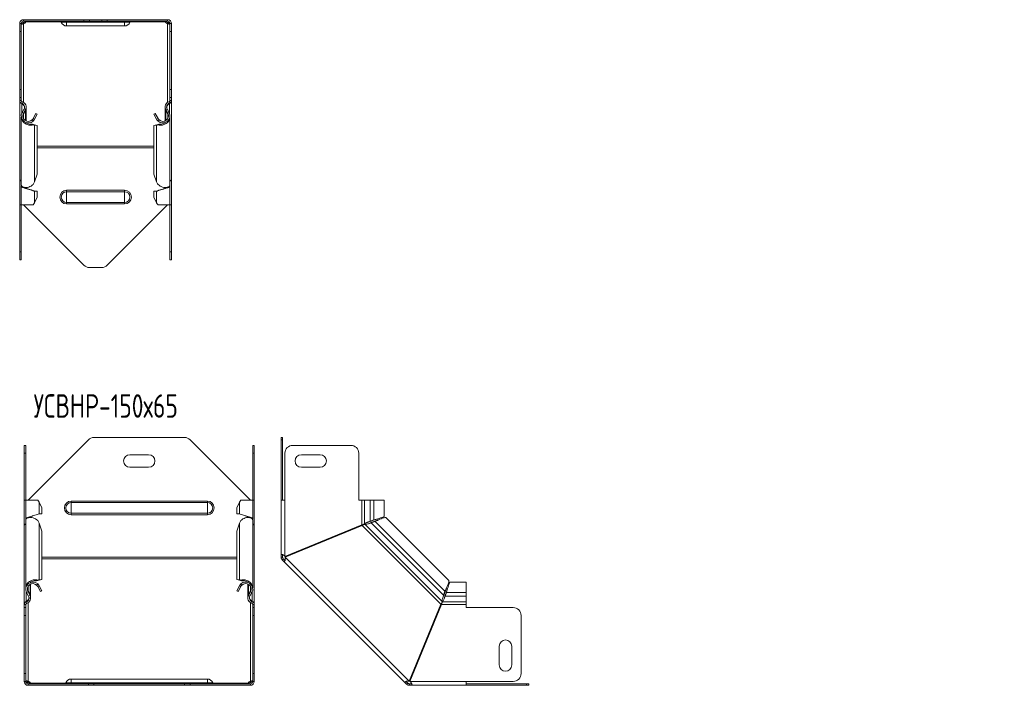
# Model space of a CAD drawing. Header units: millimetres. Extents: x -101 to 694, y -3607 to 292.
# Tile 7 of 9: x -90 to 539, y -694 to -268. Entities that reach past the tile are written whole.
import ezdxf

# ---------------------------------------------------------------- set-up
doc = ezdxf.new("R2010")
doc.units = ezdxf.units.MM
doc.styles.add('SLDTEXTSTYLE0', font='TXT', dxfattribs={"width": 0.7, "bigfont": 'bigfont'})

msp = doc.modelspace()

# ---------------------------------------------------------------- linework, layer by layer
at = {"color": 7, "linetype": 'Continuous', "lineweight": 15}
for p, q in [((-87.79, -268.33), (-87.79, -269.33)), ((-49.25, -268.33), (-87.79, -268.33)), ((-49.25, -269.33), (-87.79, -269.33)), ((-87.79, -270.87), (-87.79, -270.16)), ((-86.29, -269.77), (-86.29, -269.33)), ((-49.25, -268.33), (-45.71, -268.33)), ((-45.71, -269.33), (-49.25, -269.33)), ((-37.86, -268.33), (-45.71, -268.33)), ((-37.86, -269.33), (-45.71, -269.33)), ((-37.86, -268.33), (-34.32, -268.33)), ((-34.32, -269.33), (-37.86, -269.33)), ((4.21, -268.33), (-34.32, -268.33)), ((4.21, -269.33), (-34.32, -269.33)), ((2.72, -269.77), (2.72, -269.33)), ((4.21, -268.33), (4.21, -269.33)), ((4.21, -270.87), (4.21, -270.16)), ((-90.29, -275.83), (-90.29, -270.83)), ((-90.29, -270.83), (-89.29, -270.83)), ((-90.29, -312.98), (-90.29, -275.83)), ((-89.29, -270.83), (-89.29, -275.83)), ((-89.29, -312.98), (-89.29, -275.83)), ((-60.29, -272.33), (-23.29, -272.33)), ((5.71, -270.83), (6.71, -270.83)), ((5.71, -275.83), (5.71, -270.83)), ((5.71, -312.98), (5.71, -275.83)), ((6.71, -270.83), (6.71, -275.83)), ((6.71, -312.98), (6.71, -275.83)), ((-90.29, -317.98), (-90.29, -312.98)), ((-89.29, -312.98), (-89.29, -317.98)), ((5.71, -317.98), (5.71, -312.98)), ((6.71, -312.98), (6.71, -317.98)), ((-89.29, -317.98), (-90.29, -317.98)), ((-90.29, -319.98), (-90.29, -317.98)), ((-90.29, -319.98), (-90.29, -320.17)), ((-90.29, -370.49), (-90.29, -320.17)), ((-89.29, -319.98), (-89.29, -317.98)), ((6.71, -317.98), (5.71, -317.98)), ((5.71, -319.98), (5.71, -317.98)), ((6.71, -319.98), (6.71, -317.98)), ((6.71, -319.98), (6.71, -320.17)), ((6.71, -370.49), (6.71, -320.17)), ((-88.98, -321.88), (-88.92, -321.73)), ((-87.47, -325.29), (-88.75, -327.67)), ((-86.59, -325.76), (-87.87, -328.14)), ((-87.87, -328.79), (-86.59, -326.32)), ((-86.84, -326.23), (-86.59, -326.32)), ((-86.17, -333.03), (-86.17, -324.72)), ((2.6, -324.72), (2.6, -333.03)), ((3.02, -325.76), (4.3, -328.14)), ((3.02, -326.32), (3.27, -326.23)), ((4.3, -328.79), (3.02, -326.32)), ((3.9, -325.29), (5.18, -327.67)), ((5.36, -321.76), (5.41, -321.88)), ((-89.29, -330.55), (-89.29, -374.01)), ((-87.87, -328.79), (-88.04, -328.73)), ((-82.36, -332.37), (-81.68, -333.1)), ((-79.92, -328.21), (-81.67, -331.47)), ((-81.67, -331.47), (-80.79, -331.94)), ((-79.04, -328.68), (-80.79, -331.94)), ((-79.92, -328.21), (-79.04, -328.68)), ((-4.53, -328.68), (-3.65, -328.21)), ((-2.78, -331.94), (-4.53, -328.68)), ((-1.9, -331.47), (-3.65, -328.21)), ((-1.9, -331.47), (-2.78, -331.94)), ((-1.21, -332.37), (-1.89, -333.1)), ((4.3, -328.79), (4.47, -328.73)), ((5.71, -374.01), (5.71, -330.55)), ((-86.17, -334.15), (-86.17, -334.1)), ((-82.36, -335.09), (-81.68, -335.61)), ((-81.74, -335.35), (-82.36, -335.09)), ((-81.56, -335.42), (-81.75, -335.35)), ((-81.67, -335.38), (-80.79, -335.71)), ((-79.92, -335.69), (-81.67, -335.38)), ((-79.04, -336.02), (-80.79, -335.71)), ((-79.92, -335.69), (-79.04, -336.02)), ((-79.04, -366.95), (-79.04, -336.02)), ((-4.53, -336.02), (-3.65, -335.69)), ((-2.78, -335.71), (-4.53, -336.02)), ((-4.53, -366.95), (-4.53, -336.02)), ((-1.9, -335.38), (-3.65, -335.69)), ((-1.9, -335.38), (-2.78, -335.71)), ((-1.82, -335.35), (-2.02, -335.42)), ((-1.21, -335.09), (-1.89, -335.61)), ((-1.21, -335.09), (-1.83, -335.35)), ((2.6, -334.1), (2.6, -334.15)), ((-90.29, -370.49), (-90.29, -370.95)), ((-90.29, -370.95), (-89.99, -370.95)), ((-90.29, -386.7), (-90.29, -370.95)), ((-80.79, -371.87), (-79.04, -366.95)), ((-4.53, -366.95), (-2.78, -371.87)), ((6.42, -370.95), (6.71, -370.95)), ((6.71, -370.49), (6.71, -370.95)), ((6.71, -386.7), (6.71, -370.95)), ((-89.29, -374.64), (-89.29, -386.7)), ((-86.17, -376.11), (-86.17, -375.56)), ((2.6, -375.56), (2.6, -376.11)), ((5.71, -386.7), (5.71, -374.64)), ((-79.04, -378), (-80.79, -378)), ((-80.79, -385.4), (-79.04, -381.7)), ((-79.04, -381.7), (-79.04, -378)), ((-4.53, -381.7), (-4.53, -378)), ((-4.53, -378), (-2.78, -378)), ((-4.53, -381.7), (-2.78, -385.4)), ((-90.29, -386.7), (-89.29, -386.7)), ((-90.29, -416.7), (-90.29, -386.7)), ((-89.29, -386.7), (-81.68, -386.7)), ((-89.29, -416.7), (-89.29, -386.7)), ((-87.79, -386.7), (-49.25, -425.24)), ((-34.32, -425.24), (4.21, -386.7)), ((-1.89, -386.7), (5.71, -386.7)), ((5.71, -386.7), (6.71, -386.7)), ((5.71, -416.7), (5.71, -386.7)), ((6.71, -416.7), (6.71, -386.7)), ((-90.29, -421.7), (-90.29, -416.7)), ((-89.29, -416.7), (-89.29, -421.7)), ((5.71, -421.7), (5.71, -416.7)), ((6.71, -416.7), (6.71, -421.7)), ((-89.29, -421.7), (-90.29, -421.7)), ((-45.71, -426.7), (-37.86, -426.7)), ((6.71, -421.7), (5.71, -421.7)), ((-87.39, -540.36), (-86.39, -540.36)), ((-87.39, -545.36), (-87.39, -540.36)), ((-86.39, -540.36), (-86.39, -545.36)), ((-46.36, -536.82), (-84.89, -575.36)), ((15.04, -535.36), (-42.82, -535.36)), ((57.11, -575.36), (18.57, -536.82)), ((58.61, -540.36), (59.61, -540.36)), ((58.61, -545.36), (58.61, -540.36)), ((59.61, -540.36), (59.61, -545.36)), ((76.69, -535.36), (77.69, -535.36)), ((76.69, -536.82), (76.69, -535.36)), ((76.69, -536.82), (76.69, -575.36)), ((77.69, -535.36), (77.69, -536.82)), ((77.69, -536.82), (77.69, -575.36)), ((121.34, -540.36), (84.19, -540.36)), ((-87.39, -575.36), (-87.39, -545.36)), ((-86.39, -575.36), (-86.39, -545.36)), ((-7.89, -546.36), (-19.89, -546.36)), ((58.61, -575.36), (58.61, -545.36)), ((59.61, -575.36), (59.61, -545.36)), ((79.19, -545.36), (79.19, -575.36)), ((101.69, -546.36), (89.69, -546.36)), ((126.34, -575.36), (126.34, -545.36)), ((-19.89, -554.36), (-7.89, -554.36)), ((89.69, -554.36), (101.69, -554.36)), ((-87.39, -591.11), (-87.39, -575.36)), ((-86.39, -575.36), (-87.39, -575.36)), ((-86.39, -575.36), (-86.39, -587.41)), ((-78.79, -575.36), (-86.39, -575.36)), ((-76.15, -580.36), (-77.9, -576.66)), ((50.12, -576.66), (48.36, -580.36)), ((58.61, -575.36), (51, -575.36)), ((58.61, -587.41), (58.61, -575.36)), ((59.61, -575.36), (58.61, -575.36)), ((59.61, -591.11), (59.61, -575.36)), ((76.69, -610.18), (76.69, -575.36)), ((79.19, -575.36), (76.69, -575.36)), ((128.34, -575.36), (126.34, -575.36)), ((130.07, -575.36), (128.34, -575.36)), ((133.65, -575.36), (130.07, -575.36)), ((133.65, -575.36), (136.03, -575.36)), ((142.68, -575.36), (136.03, -575.36)), ((142.68, -585.43), (142.68, -575.36)), ((-77.9, -584.06), (-76.15, -584.06)), ((-76.15, -580.36), (-76.15, -584.06)), ((48.36, -580.36), (48.36, -584.06)), ((50.12, -584.06), (48.36, -584.06)), ((-87.1, -591.11), (-87.39, -591.11)), ((-87.39, -591.11), (-87.39, -591.57)), ((-86.39, -588.05), (-86.39, -631.51)), ((-83.28, -586.49), (-83.28, -585.95)), ((-81.87, -585.42), (-81.87, -585.42)), ((-76.15, -595.11), (-77.9, -590.19)), ((50.12, -590.19), (48.36, -595.11)), ((54.08, -585.42), (54.09, -585.42)), ((55.5, -585.95), (55.5, -586.49)), ((58.61, -631.51), (58.61, -588.05)), ((59.31, -591.11), (59.61, -591.11)), ((59.61, -591.11), (59.61, -591.57)), ((128.34, -591.11), (79.19, -611.46)), ((133.12, -590.25), (133.11, -590.26)), ((133.65, -588.89), (136.03, -588.04)), ((133.65, -588.89), (134.13, -588.89)), ((134.13, -588.89), (136.5, -588.04)), ((136.82, -588.98), (134.35, -589.87)), ((134.35, -589.87), (134.68, -589.53)), ((137.15, -588.64), (134.68, -589.53)), ((136.03, -588.04), (136.5, -588.04)), ((137.15, -588.64), (136.82, -588.98)), ((183.72, -626.47), (143.95, -586.7)), ((-87.39, -641.89), (-87.39, -591.57)), ((-76.15, -626.03), (-76.15, -595.11)), ((48.36, -626.03), (48.36, -595.11)), ((59.61, -641.89), (59.61, -591.57)), ((79.38, -611.93), (128.53, -591.57)), ((77.69, -610.18), (76.69, -610.18)), ((76.69, -611.73), (76.69, -610.18)), ((77.69, -611.73), (77.69, -610.18)), ((77.69, -611.73), (76.69, -611.73)), ((78.13, -612.8), (77.42, -613.5)), ((78.52, -614.6), (77.42, -613.5)), ((79.23, -613.9), (78.13, -612.8)), ((79.23, -613.9), (78.52, -614.6)), ((78.52, -614.6), (155.82, -691.9)), ((-83.28, -627.96), (-83.28, -627.91)), ((-83.28, -637.34), (-83.28, -629.03)), ((-79.47, -626.96), (-78.79, -626.45)), ((-79.47, -626.96), (-78.84, -626.71)), ((-79.47, -629.69), (-78.79, -628.96)), ((-78.86, -626.71), (-78.66, -626.64)), ((-78.78, -626.68), (-77.9, -626.35)), ((-78.78, -626.68), (-77.03, -626.37)), ((-77.9, -626.35), (-76.15, -626.03)), ((-76.15, -626.03), (-77.03, -626.37)), ((48.36, -626.03), (50.12, -626.35)), ((49.25, -626.37), (48.36, -626.03)), ((49.25, -626.37), (51, -626.68)), ((51, -626.68), (50.12, -626.35)), ((50.88, -626.64), (51.07, -626.71)), ((51.69, -626.96), (51, -626.45)), ((51.69, -629.69), (51, -628.96)), ((51.06, -626.71), (51.69, -626.96)), ((55.5, -627.91), (55.5, -627.96)), ((55.5, -629.03), (55.5, -637.34)), ((195.06, -627.74), (184.99, -627.74)), ((195.06, -634.39), (195.06, -627.74)), ((-84.58, -636.77), (-85.85, -634.39)), ((-85.15, -633.33), (-84.97, -633.27)), ((-83.7, -635.74), (-84.97, -633.27)), ((-83.7, -636.29), (-84.97, -633.91)), ((-78.78, -630.59), (-77.9, -630.11)), ((-78.78, -630.59), (-77.03, -633.85)), ((-77.9, -630.11), (-76.15, -633.37)), ((-76.15, -633.37), (-77.03, -633.85)), ((48.36, -633.37), (50.12, -630.11)), ((49.25, -633.85), (48.36, -633.37)), ((49.25, -633.85), (51, -630.59)), ((51, -630.59), (50.12, -630.11)), ((55.91, -635.74), (57.19, -633.27)), ((55.91, -636.29), (57.19, -633.91)), ((56.79, -636.77), (58.07, -634.39)), ((57.19, -633.27), (57.37, -633.33)), ((180.55, -636.07), (181.44, -633.6)), ((180.89, -635.74), (181.78, -633.27)), ((181.44, -633.6), (181.78, -633.27)), ((182.38, -633.91), (181.53, -636.29)), ((182.38, -634.39), (181.53, -636.77)), ((182.38, -633.91), (182.38, -634.39)), ((195.06, -636.77), (195.06, -634.39)), ((-86.03, -640.32), (-86.09, -640.18)), ((-83.94, -635.83), (-83.7, -635.74)), ((55.91, -635.74), (56.16, -635.83)), ((58.24, -640.33), (58.31, -640.18)), ((180.16, -637.31), (180.17, -637.3)), ((180.55, -636.07), (180.89, -635.74)), ((181.08, -637.9), (181.08, -637.92)), ((181.53, -636.77), (181.53, -636.29)), ((195.06, -640.35), (195.06, -636.77)), ((195.06, -642.08), (195.06, -640.35)), ((-87.39, -641.89), (-87.39, -642.08)), ((-87.39, -644.08), (-87.39, -642.08)), ((-87.39, -644.08), (-86.39, -644.08)), ((-87.39, -649.08), (-87.39, -644.08)), ((-86.39, -644.08), (-86.39, -642.08)), ((-86.39, -644.08), (-86.39, -649.08)), ((58.61, -644.08), (58.61, -642.08)), ((58.61, -644.08), (59.61, -644.08)), ((58.61, -649.08), (58.61, -644.08)), ((59.61, -641.89), (59.61, -642.08)), ((59.61, -644.08), (59.61, -642.08)), ((59.61, -644.08), (59.61, -649.08)), ((178.85, -641.89), (158.49, -691.04)), ((158.95, -691.23), (179.31, -642.08)), ((195.06, -644.08), (195.06, -642.08)), ((225.06, -644.08), (195.06, -644.08)), ((-87.39, -686.23), (-87.39, -649.08)), ((-86.39, -686.23), (-86.39, -649.08)), ((58.61, -686.23), (58.61, -649.08)), ((59.61, -686.23), (59.61, -649.08)), ((230.06, -686.23), (230.06, -649.08)), ((216.06, -668.73), (216.06, -680.73)), ((224.06, -680.73), (224.06, -668.73)), ((-87.39, -691.23), (-87.39, -686.23)), ((-86.39, -691.23), (-87.39, -691.23)), ((-86.39, -686.23), (-86.39, -691.23)), ((-84.89, -691.19), (-84.89, -691.9)), ((29.61, -689.73), (-57.39, -689.73)), ((57.11, -691.19), (57.11, -691.9)), ((58.61, -691.23), (58.61, -686.23)), ((59.61, -691.23), (58.61, -691.23)), ((59.61, -686.23), (59.61, -691.23)), ((156.52, -691.19), (155.82, -691.9)), ((156.92, -693), (155.82, -691.9)), ((157.62, -692.29), (156.52, -691.19)), ((195.06, -691.23), (225.06, -691.23)), ((195.06, -693.73), (195.06, -691.23)), ((-84.89, -693.73), (-84.89, -692.73)), ((-84.89, -692.73), (-46.36, -692.73)), ((-84.89, -693.73), (-46.36, -693.73)), ((-83.39, -692.29), (-83.39, -692.73)), ((-46.36, -692.73), (-42.82, -692.73)), ((-42.82, -693.73), (-46.36, -693.73)), ((-42.82, -692.73), (15.04, -692.73)), ((-42.82, -693.73), (15.04, -693.73)), ((15.04, -692.73), (18.57, -692.73)), ((18.57, -693.73), (15.04, -693.73)), ((18.57, -692.73), (57.11, -692.73)), ((18.57, -693.73), (57.11, -693.73)), ((55.61, -692.29), (55.61, -692.73)), ((57.11, -693.73), (57.11, -692.73)), ((157.62, -692.29), (156.92, -693)), ((160.24, -692.73), (158.68, -692.73)), ((158.68, -692.73), (158.68, -693.73)), ((160.24, -693.73), (158.68, -693.73)), ((160.24, -692.73), (160.24, -693.73)), ((195.06, -693.73), (160.24, -693.73)), ((195.06, -692.73), (233.6, -692.73)), ((195.06, -693.73), (233.6, -693.73)), ((233.6, -692.73), (235.06, -692.73)), ((235.06, -693.73), (233.6, -693.73)), ((235.06, -692.73), (235.06, -693.73))]:
    msp.add_line(p, q, dxfattribs=at)
at = {"color": 7, "linetype": 'Continuous', "lineweight": 0}
for p, q in [((-63.82, -269.77), (-86.29, -269.77)), ((-63.72, -269.97), (-60.29, -269.97)), ((-60.29, -269.97), (-60.29, -269.33)), ((-60.29, -269.97), (-23.29, -269.97)), ((-60.29, -272.33), (-60.29, -269.97)), ((-49.25, -269.33), (-49.25, -268.33)), ((-45.71, -268.33), (-45.71, -269.33)), ((-37.86, -269.33), (-37.86, -268.33)), ((-34.32, -268.33), (-34.32, -269.33)), ((-23.29, -269.97), (-23.29, -269.33)), ((-19.85, -269.97), (-23.29, -269.97)), ((-23.29, -272.33), (-23.29, -269.97)), ((2.72, -269.77), (-19.75, -269.77)), ((-89.29, -275.83), (-90.29, -275.83)), ((-87.79, -270.87), (-87.79, -321.16)), ((4.21, -270.87), (4.21, -321.16)), ((6.71, -275.83), (5.71, -275.83)), ((-90.29, -312.98), (-89.29, -312.98)), ((5.71, -312.98), (6.71, -312.98)), ((-90.29, -319.98), (-89.29, -319.98)), ((-88.98, -321.71), (-88.71, -320.74)), ((5.41, -321.71), (5.14, -320.74)), ((6.71, -319.98), (5.71, -319.98)), ((-88.98, -328.18), (-88.98, -321.88)), ((-87.47, -325.29), (-86.59, -325.76)), ((-86.59, -332.81), (-86.59, -326.32)), ((3.9, -325.29), (3.02, -325.76)), ((3.02, -332.81), (3.02, -326.32)), ((5.41, -328.18), (5.41, -321.88)), ((-88.75, -327.67), (-87.87, -328.14)), ((-87.87, -331.47), (-87.87, -328.79)), ((5.18, -327.67), (4.3, -328.14)), ((4.3, -331.47), (4.3, -328.79)), ((-80.79, -371.87), (-80.79, -335.71)), ((-2.78, -371.87), (-2.78, -335.71)), ((-79.04, -349.26), (-4.53, -349.26)), ((-79.04, -350.32), (-4.53, -350.32)), ((-86.59, -375.94), (-86.59, -375.53)), ((-60.29, -377.34), (-60.29, -378.27)), ((-60.29, -377.34), (-23.29, -377.34)), ((-23.29, -377.34), (-23.29, -378.27)), ((3.02, -375.94), (3.02, -375.53)), ((-80.79, -385.4), (-80.79, -378)), ((-60.29, -378.27), (-60.29, -385.14)), ((-60.29, -378.27), (-23.29, -378.27)), ((-23.29, -378.27), (-23.29, -385.14)), ((-2.78, -385.4), (-2.78, -378)), ((-60.29, -385.14), (-23.29, -385.14)), ((-60.29, -385.14), (-60.29, -386.07)), ((-60.29, -386.07), (-23.29, -386.07)), ((-23.29, -385.14), (-23.29, -386.07)), ((-90.29, -416.7), (-89.29, -416.7)), ((5.71, -416.7), (6.71, -416.7)), ((77.69, -536.82), (76.69, -536.82)), ((-86.39, -545.36), (-87.39, -545.36)), ((59.61, -545.36), (58.61, -545.36)), ((-77.9, -576.66), (-77.9, -584.06)), ((-57.39, -576.92), (-57.39, -575.99)), ((-57.39, -575.99), (29.61, -575.99)), ((-57.39, -583.79), (-57.39, -576.92)), ((-57.39, -576.92), (29.61, -576.92)), ((29.61, -576.92), (29.61, -575.99)), ((29.61, -583.79), (29.61, -576.92)), ((50.12, -576.66), (50.12, -584.06)), ((79.19, -611.46), (79.19, -575.36)), ((128.34, -591.11), (128.34, -575.36)), ((130.07, -575.36), (130.07, -590.58)), ((133.65, -575.36), (133.65, -588.89)), ((136.03, -575.36), (136.03, -588.04)), ((-57.39, -583.79), (29.61, -583.79)), ((-57.39, -584.72), (-57.39, -583.79)), ((-57.39, -584.72), (29.61, -584.72)), ((29.61, -584.72), (29.61, -583.79)), ((-83.7, -586.12), (-83.7, -586.52)), ((-77.9, -626.35), (-77.9, -590.19)), ((50.12, -626.35), (50.12, -590.19)), ((55.91, -586.12), (55.91, -586.52)), ((179.58, -640.18), (130.24, -590.84)), ((180.55, -636.07), (134.35, -589.87)), ((181.44, -633.6), (136.82, -588.98)), ((178.85, -641.89), (128.53, -591.57)), ((48.36, -611.73), (-76.15, -611.73)), ((48.36, -612.8), (-76.15, -612.8)), ((158.49, -691.04), (79.38, -611.93)), ((-86.09, -640.18), (-86.09, -633.88)), ((-85.85, -634.39), (-84.97, -633.91)), ((-84.97, -633.27), (-84.97, -630.59)), ((-83.7, -635.74), (-83.7, -629.24)), ((55.91, -635.74), (55.91, -629.24)), ((57.19, -633.27), (57.19, -630.59)), ((58.07, -634.39), (57.19, -633.91)), ((58.31, -640.18), (58.31, -633.88)), ((195.06, -634.39), (182.38, -634.39)), ((-86.09, -640.35), (-85.81, -641.31)), ((-84.89, -640.9), (-84.89, -691.19)), ((-84.58, -636.77), (-83.7, -636.29)), ((56.79, -636.77), (55.91, -636.29)), ((57.11, -640.9), (57.11, -691.19)), ((58.31, -640.35), (58.03, -641.31)), ((195.06, -640.35), (179.84, -640.35)), ((195.06, -636.77), (181.53, -636.77)), ((-87.39, -642.08), (-86.39, -642.08)), ((59.61, -642.08), (58.61, -642.08)), ((195.06, -642.08), (179.31, -642.08)), ((-86.39, -649.08), (-87.39, -649.08)), ((59.61, -649.08), (58.61, -649.08)), ((-87.39, -686.23), (-86.39, -686.23)), ((-57.39, -689.73), (-57.39, -692.09)), ((29.61, -689.73), (29.61, -692.09)), ((58.61, -686.23), (59.61, -686.23)), ((195.06, -691.23), (158.95, -691.23)), ((-83.39, -692.29), (-60.93, -692.29)), ((-60.83, -692.09), (-57.39, -692.09)), ((-57.39, -692.09), (-57.39, -692.73)), ((-57.39, -692.09), (29.61, -692.09)), ((-46.36, -693.73), (-46.36, -692.73)), ((-42.82, -692.73), (-42.82, -693.73)), ((15.04, -693.73), (15.04, -692.73)), ((18.57, -692.73), (18.57, -693.73)), ((29.61, -692.09), (29.61, -692.73)), ((33.04, -692.09), (29.61, -692.09)), ((33.15, -692.29), (55.61, -692.29)), ((233.6, -693.73), (233.6, -692.73))]:
    msp.add_line(p, q, dxfattribs=at)
at = {"color": 7, "linetype": 'Continuous', "lineweight": 15}
for centre, radius, start, end in [((-87.79, -270.83), 2.5, 90, 180), ((-87.79, -270.83), 1.5, 90, 180), ((-88.29, -267.85), 2.36, 282.42031, 321.41326), ((-88.24, -268.68), 2.23, 281.69763, 330.91024), ((-64.65, -270.33), 1, 21.02267, 90), ((-60.29, -268.65), 3.68, 201.02267, 270), ((-23.29, -268.65), 3.68, 270, 338.97733), ((-18.92, -270.33), 1, 90, 158.97733), ((4.67, -268.68), 2.23, 209.08976, 258.30237), ((4.77, -267.78), 2.44, 219.25557, 256.91086), ((4.21, -270.83), 2.5, 0, 90), ((4.21, -270.83), 1.5, 0, 90), ((-88.49, -319.98), 1.8, 180, 253.96977), ((-88.49, -319.98), 0.8, 180, 253.96977), ((-89.67, -324.11), 3.5, 331.75941, 73.96977), ((6.1, -324.11), 3.5, 106.03023, 208.24059), ((4.91, -319.98), 0.8, 286.03023, 0), ((4.91, -319.98), 1.8, 286.03023, 0), ((-89.67, -324.11), 2.5, 331.75941, 73.96977), ((6.1, -324.11), 2.5, 106.03023, 208.24059), ((-84.77, -329.81), 4.52, 151.75941, 313.20785), ((-84.77, -329.81), 3.52, 151.75941, 313.20785), ((1.2, -329.81), 4.52, 226.79215, 28.24059), ((1.2, -329.81), 3.52, 226.79215, 28.24059), ((-45.71, -421.7), 5, 225, 270), ((-37.86, -421.7), 5, 270, 315), ((-42.82, -540.36), 5, 90, 135), ((15.04, -540.36), 5, 45, 90), ((84.19, -545.36), 5, 90, 180), ((121.34, -545.36), 5, 0, 90), ((-19.89, -550.36), 4, 90, 270), ((-7.89, -550.36), 4, 270, 90), ((89.69, -550.36), 4, 90, 270), ((101.69, -550.36), 4, 270, 90), ((-81.88, -632.25), 4.52, 46.79215, 208.24059), ((-81.88, -632.25), 3.52, 46.79215, 208.24059), ((54.09, -632.25), 4.52, 331.75941, 133.20785), ((54.09, -632.25), 3.52, 331.75941, 133.20785), ((-85.59, -642.08), 1.8, 106.03023, 180), ((-85.59, -642.08), 0.8, 106.03023, 180), ((-86.78, -637.95), 2.5, 286.03023, 28.24059), ((-86.78, -637.95), 3.5, 286.03023, 28.24059), ((59, -637.95), 3.5, 151.75941, 253.96977), ((59, -637.95), 2.5, 151.75941, 253.96977), ((57.81, -642.08), 0.8, 0, 73.96977), ((57.81, -642.08), 1.8, 0, 73.96977), ((225.06, -649.08), 5, 0, 90), ((220.06, -668.73), 4, 0, 180), ((220.06, -680.73), 4, 180, 0), ((-84.89, -691.23), 2.5, 180, 270), ((-84.89, -691.23), 1.5, 180, 270), ((-85.34, -693.38), 2.23, 29.08976, 78.30237), ((-85.44, -694.28), 2.44, 39.25557, 76.91086), ((-57.39, -693.41), 3.68, 90, 158.97733), ((29.61, -693.41), 3.68, 21.02267, 90), ((57.56, -693.38), 2.23, 101.69763, 150.91024), ((57.62, -694.2), 2.36, 102.42031, 141.41326), ((57.11, -691.23), 1.5, 270, 0), ((57.11, -691.23), 2.5, 270, 0), ((225.06, -686.23), 5, 270, 0), ((-61.76, -691.73), 1, 270, 338.97733), ((33.97, -691.73), 1, 201.02267, 270)]:
    msp.add_arc(centre, radius, start, end, dxfattribs=at)
at = {"color": 7, "linetype": 'Continuous', "lineweight": 0}
for centre, radius, start, end in [((-60.29, -381.7), 4.37, 90, 270), ((-23.29, -381.7), 4.37, 270, 90), ((-60.29, -381.7), 3.43, 90, 270), ((-23.29, -381.7), 3.43, 270, 90), ((-57.39, -580.36), 4.37, 90, 270), ((-57.39, -580.36), 3.43, 90, 270), ((29.61, -580.36), 4.37, 270, 90), ((29.61, -580.36), 3.43, 270, 90)]:
    msp.add_arc(centre, radius, start, end, dxfattribs=at)
at = {"color": 7, "linetype": 'Continuous', "lineweight": 15}
for points, knots in [([(-89.24, -270.58), (-89.13, -270.54), (-88.87, -270.43), (-88.37, -270.27), (-87.99, -270.2), (-87.79, -270.16)], [0, 0, 0, 0, 0.2454904, 0.6033066, 1, 1, 1, 1]), ([(-86.29, -269.77), (-86.23, -269.61), (-86.19, -269.5), (-86.19, -269.36), (-86.23, -269.33), (-86.29, -269.33)], [0, 0, 0, 0, 0.5, 0.5, 1, 1, 1, 1]), ([(2.72, -269.33), (2.65, -269.33), (2.62, -269.37), (2.62, -269.53), (2.65, -269.64), (2.72, -269.77)], [0, 0, 0, 0, 0.5, 0.5, 1, 1, 1, 1]), ([(4.21, -270.16), (4.42, -270.19), (4.82, -270.26), (5.32, -270.42), (5.57, -270.53), (5.67, -270.57)], [0, 0, 0, 0, 0.404682, 0.776084, 1, 1, 1, 1]), ([(-89.18, -271.28), (-89.16, -271.29), (-89.12, -271.3), (-88.96, -271.26), (-88.74, -271.19), (-88.46, -271.08), (-88.14, -270.96), (-87.91, -270.9), (-87.79, -270.87)], [0, 0, 0, 0, 0.121626, 0.309293, 0.482762, 0.636785, 0.80705, 1, 1, 1, 1]), ([(4.21, -270.87), (4.34, -270.9), (4.58, -270.96), (4.91, -271.07), (5.18, -271.18), (5.4, -271.26), (5.54, -271.3), (5.59, -271.28), (5.62, -271.27)], [0, 0, 0, 0, 0.194136, 0.369253, 0.531103, 0.686922, 0.850482, 1, 1, 1, 1]), ([(-88.98, -321.88), (-89.36, -321.72), (-89.69, -321.48), (-90.16, -320.88), (-90.29, -320.52), (-90.29, -320.17)], [0, 0, 0, 0, 0.5, 0.5, 1, 1, 1, 1]), ([(6.71, -320.17), (6.71, -320.52), (6.59, -320.88), (6.12, -321.48), (5.78, -321.72), (5.41, -321.88)], [0, 0, 0, 0, 0.5, 0.5, 1, 1, 1, 1]), ([(-87.23, -324.5), (-87.26, -324.22), (-87.32, -323.55), (-87.96, -322.59), (-88.64, -322.12), (-88.98, -321.88)], [0, 0, 0, 0, 0.261463, 0.630732, 1, 1, 1, 1]), ([(-86.59, -326.32), (-86.48, -326.09), (-86.27, -325.62), (-86.15, -324.99), (-86.19, -324.61), (-86.2, -324.48)], [0, 0, 0, 0, 0.396144, 0.792289, 1, 1, 1, 1]), ([(2.62, -324.72), (2.61, -324.77), (2.59, -325.07), (2.7, -325.62), (2.91, -326.09), (3.02, -326.32)], [0, 0, 0, 0, 0.095019, 0.547509, 1, 1, 1, 1]), ([(5.41, -321.88), (5.07, -322.12), (4.39, -322.59), (3.72, -323.62), (3.65, -324.37), (3.62, -324.72)], [0, 0, 0, 0, 0.345299, 0.690598, 1, 1, 1, 1]), ([(-81.68, -335.61), (-82.1, -335.7), (-82.95, -335.88), (-84.55, -335.71), (-86.14, -335.15), (-87.58, -334.21), (-88.65, -332.95), (-89.24, -331.68), (-89.23, -330.86), (-89.22, -330.55)], [0, 0, 0, 0, 0.151489, 0.302978, 0.454467, 0.605956, 0.757445, 0.908934, 1, 1, 1, 1]), ([(-88.23, -330.55), (-88.25, -330.38), (-88.3, -329.77), (-88.05, -329.2), (-87.87, -328.79)], [0, 0, 0, 0, 0.285132, 1, 1, 1, 1]), ([(5.65, -330.55), (5.65, -330.86), (5.67, -331.68), (5.08, -332.95), (4.01, -334.21), (2.57, -335.15), (0.98, -335.71), (-0.62, -335.88), (-1.47, -335.7), (-1.89, -335.61)], [0, 0, 0, 0, 0.091066, 0.242555, 0.394044, 0.545533, 0.697022, 0.848511, 1, 1, 1, 1]), ([(4.3, -328.79), (4.47, -329.2), (4.72, -329.77), (4.68, -330.38), (4.66, -330.55)], [0, 0, 0, 0, 0.714868, 1, 1, 1, 1]), ([(-82.36, -335.09), (-82.69, -335.13), (-83.36, -335.22), (-84.59, -334.98), (-85.65, -334.57), (-86.19, -334.14), (-86.37, -334)], [0, 0, 0, 0, 0.285, 0.569999, 0.854999, 1, 1, 1, 1]), ([(2.94, -333.89), (2.72, -334.08), (2.13, -334.55), (1.02, -334.98), (-0.22, -335.22), (-0.88, -335.13), (-1.21, -335.09)], [0, 0, 0, 0, 0.17486, 0.449907, 0.724953, 1, 1, 1, 1]), ([(-90.29, -370.49), (-90.27, -370.59), (-90.23, -370.78), (-89.94, -371.02), (-89.61, -371.17), (-89.36, -371.19), (-89.29, -371.19)], [0, 0, 0, 0, 0.292327, 0.584654, 0.87698, 1, 1, 1, 1]), ([(-89.29, -371.41), (-89.36, -371.39), (-89.61, -371.32), (-89.94, -371.22), (-90.23, -371.09), (-90.27, -371), (-90.29, -370.95)], [0, 0, 0, 0, 0.12302, 0.415346, 0.707673, 1, 1, 1, 1]), ([(5.71, -371.19), (5.79, -371.19), (6.04, -371.17), (6.37, -371.02), (6.66, -370.78), (6.7, -370.59), (6.71, -370.49)], [0, 0, 0, 0, 0.12302, 0.415346, 0.707673, 1, 1, 1, 1]), ([(6.71, -370.95), (6.7, -371), (6.66, -371.09), (6.37, -371.22), (6.04, -371.32), (5.79, -371.39), (5.71, -371.41)], [0, 0, 0, 0, 0.292327, 0.584654, 0.87698, 1, 1, 1, 1]), ([(-80.79, -378), (-80.95, -377.91), (-81.26, -377.75), (-81.9, -377.5), (-82.64, -377.25), (-83.46, -377), (-84.33, -376.75), (-85.23, -376.51), (-86.1, -376.26), (-86.92, -376.01), (-87.66, -375.76), (-88.29, -375.51), (-88.78, -375.26), (-89.12, -375.01), (-89.29, -374.77), (-89.31, -374.56), (-89.22, -374.45), (-89.19, -374.41)], [0, 0, 0, 0, 0.0692716, 0.1385432, 0.2078149, 0.2770865, 0.3463581, 0.4156297, 0.4849013, 0.554173, 0.6234446, 0.6927162, 0.7619878, 0.8312595, 0.9005311, 0.9698027, 1, 1, 1, 1]), ([(-89.22, -374.01), (-89.23, -374.15), (-89.24, -374.53), (-88.65, -375.09), (-87.58, -375.52), (-86.14, -375.63), (-84.55, -375.36), (-82.95, -374.71), (-82.1, -373.97), (-81.68, -373.61)], [0, 0, 0, 0, 0.091066, 0.242555, 0.394044, 0.545533, 0.697022, 0.848511, 1, 1, 1, 1]), ([(-84.77, -376.63), (-84.89, -376.59), (-85.46, -376.38), (-86.45, -376.01), (-87.32, -375.66), (-87.55, -375.47), (-87.58, -375.45)], [0, 0, 0, 0, 0.107674, 0.525721, 0.943768, 1, 1, 1, 1]), ([(5.62, -374.41), (5.64, -374.45), (5.74, -374.56), (5.72, -374.77), (5.55, -375.01), (5.21, -375.26), (4.72, -375.51), (4.09, -375.76), (3.35, -376.01), (2.53, -376.26), (1.65, -376.51), (0.76, -376.75), (-0.11, -377), (-0.94, -377.25), (-1.67, -377.5), (-2.31, -377.75), (-2.62, -377.91), (-2.78, -378)], [0, 0, 0, 0, 0.030197, 0.099469, 0.168741, 0.238012, 0.307284, 0.376555, 0.445827, 0.515099, 0.58437, 0.653642, 0.722914, 0.792185, 0.861457, 0.930728, 1, 1, 1, 1]), ([(-1.89, -373.61), (-1.47, -373.97), (-0.62, -374.71), (0.98, -375.36), (2.57, -375.63), (4.01, -375.52), (5.08, -375.09), (5.67, -374.53), (5.65, -374.15), (5.65, -374.01)], [0, 0, 0, 0, 0.151489, 0.302978, 0.454467, 0.605956, 0.757445, 0.908934, 1, 1, 1, 1]), ([(4.01, -375.45), (3.98, -375.47), (3.75, -375.66), (2.88, -376.01), (1.89, -376.38), (1.32, -376.59), (1.2, -376.63)], [0, 0, 0, 0, 0.056232, 0.474279, 0.892326, 1, 1, 1, 1]), ([(-86.29, -587.62), (-86.32, -587.59), (-86.53, -587.4), (-86.27, -587.04), (-85.47, -586.55), (-84.07, -586.05), (-82.34, -585.55), (-80.55, -585.05), (-78.92, -584.56), (-78.24, -584.23), (-77.9, -584.06)], [0, 0, 0, 0, 0.022264, 0.161941, 0.301617, 0.441294, 0.58097, 0.720647, 0.860323, 1, 1, 1, 1]), ([(50.12, -584.06), (50.45, -584.23), (51.13, -584.56), (52.76, -585.05), (54.56, -585.55), (56.28, -586.05), (57.69, -586.55), (58.49, -587.04), (58.75, -587.4), (58.53, -587.59), (58.5, -587.62)], [0, 0, 0, 0, 0.139677, 0.279353, 0.41903, 0.558706, 0.698383, 0.838059, 0.977736, 1, 1, 1, 1]), ([(-87.39, -591.11), (-87.37, -591.06), (-87.34, -590.97), (-87.05, -590.84), (-86.72, -590.73), (-86.47, -590.67), (-86.39, -590.65)], [0, 0, 0, 0, 0.292327, 0.584654, 0.87698, 1, 1, 1, 1]), ([(-86.39, -590.87), (-86.47, -590.87), (-86.72, -590.89), (-87.05, -591.04), (-87.34, -591.28), (-87.37, -591.47), (-87.39, -591.57)], [0, 0, 0, 0, 0.12302, 0.415346, 0.707673, 1, 1, 1, 1]), ([(-78.79, -588.45), (-79.21, -588.09), (-80.06, -587.35), (-81.65, -586.7), (-83.25, -586.42), (-84.69, -586.54), (-85.76, -586.97), (-86.35, -587.52), (-86.33, -587.9), (-86.32, -588.05)], [0, 0, 0, 0, 0.151489, 0.302978, 0.454467, 0.605956, 0.757445, 0.908934, 1, 1, 1, 1]), ([(-84.69, -586.61), (-84.66, -586.59), (-84.42, -586.4), (-83.56, -586.05), (-82.57, -585.67), (-81.99, -585.47), (-81.88, -585.42)], [0, 0, 0, 0, 0.056238, 0.474328, 0.892418, 1, 1, 1, 1]), ([(58.54, -588.05), (58.55, -587.9), (58.57, -587.52), (57.97, -586.97), (56.9, -586.54), (55.46, -586.42), (53.87, -586.7), (52.27, -587.35), (51.43, -588.09), (51, -588.45)], [0, 0, 0, 0, 0.091066, 0.242555, 0.394044, 0.545533, 0.697022, 0.848511, 1, 1, 1, 1]), ([(54.09, -585.42), (54.21, -585.47), (54.78, -585.67), (55.77, -586.05), (56.64, -586.4), (56.87, -586.59), (56.9, -586.61)], [0, 0, 0, 0, 0.107582, 0.525672, 0.943762, 1, 1, 1, 1]), ([(58.61, -590.65), (58.68, -590.67), (58.94, -590.73), (59.27, -590.84), (59.55, -590.97), (59.59, -591.06), (59.61, -591.11)], [0, 0, 0, 0, 0.12302, 0.415346, 0.707673, 1, 1, 1, 1]), ([(59.61, -591.57), (59.59, -591.47), (59.55, -591.28), (59.27, -591.04), (58.94, -590.89), (58.68, -590.87), (58.61, -590.87)], [0, 0, 0, 0, 0.292327, 0.584654, 0.87698, 1, 1, 1, 1]), ([(128.34, -591.11), (128.72, -591.02), (129.11, -590.93), (129.73, -590.75), (129.96, -590.66), (130.07, -590.58)], [0, 0, 0, 0, 0.5, 0.5, 1, 1, 1, 1]), ([(130.24, -590.84), (130.09, -590.83), (129.84, -590.91), (129.24, -591.18), (128.88, -591.38), (128.53, -591.57)], [0, 0, 0, 0, 0.5, 0.5, 1, 1, 1, 1]), ([(130.07, -590.58), (130.12, -590.51), (130.19, -590.44), (130.37, -590.3), (130.48, -590.22), (130.72, -590.08), (130.86, -590.01), (131.16, -589.87), (131.33, -589.8), (131.67, -589.66), (131.85, -589.59), (132.22, -589.45), (132.4, -589.38), (132.77, -589.24), (132.96, -589.17), (133.32, -589.03), (133.49, -588.96), (133.65, -588.89)], [0, 0, 0, 0, 0.125, 0.125, 0.25, 0.25, 0.375, 0.375, 0.5, 0.5, 0.625, 0.625, 0.75, 0.75, 0.875, 0.875, 1, 1, 1, 1]), ([(134.35, -589.87), (133.98, -589.97), (133.59, -590.1), (132.81, -590.36), (132.41, -590.5), (131.67, -590.72), (131.32, -590.81), (130.71, -590.89), (130.45, -590.89), (130.24, -590.84)], [0, 0, 0, 0, 0.25, 0.25, 0.5, 0.5, 0.75, 0.75, 1, 1, 1, 1]), ([(132.47, -589.36), (132.6, -589.32), (133.17, -589.17), (133.71, -589.01), (134.13, -588.89)], [0, 0, 0, 0, 0.2184665, 1, 1, 1, 1]), ([(134.68, -589.53), (134.45, -589.64), (133.98, -589.84), (133.44, -590.1), (133.16, -590.23), (133.12, -590.25)], [0, 0, 0, 0, 0.464304, 0.928607, 1, 1, 1, 1]), ([(136.03, -588.04), (136.58, -587.87), (137.69, -587.54), (139.5, -587.04), (141.11, -586.55), (142.21, -586.05), (142.73, -585.68), (142.64, -585.47), (142.62, -585.43)], [0, 0, 0, 0, 0.190333, 0.380667, 0.571, 0.761334, 0.951667, 1, 1, 1, 1]), ([(136.5, -588.04), (136.93, -587.87), (137.45, -587.67), (138, -587.47), (138.09, -587.44)], [0, 0, 0, 0, 0.834022, 1, 1, 1, 1]), ([(143.93, -586.72), (143.79, -586.62), (143.49, -586.41), (142.57, -586.54), (141.31, -586.97), (139.84, -587.61), (138.28, -588.35), (137.31, -588.77), (136.82, -588.98)], [0, 0, 0, 0, 0.146742, 0.317393, 0.488045, 0.658697, 0.829348, 1, 1, 1, 1]), ([(138.85, -588.07), (138.7, -588.12), (138.11, -588.33), (137.56, -588.51), (137.15, -588.64)], [0, 0, 0, 0, 0.260472, 1, 1, 1, 1]), ([(76.69, -610.18), (76.69, -610.17), (76.69, -610.15), (76.7, -610.12), (76.73, -610.1), (76.76, -610.09), (76.8, -610.07), (76.84, -610.06), (76.89, -610.06), (76.95, -610.05), (77.02, -610.06), (77.08, -610.06), (77.16, -610.07), (77.23, -610.08), (77.31, -610.1), (77.39, -610.12), (77.48, -610.15), (77.56, -610.17), (77.65, -610.21), (77.74, -610.24), (77.89, -610.31), (78.11, -610.43), (78.39, -610.62), (78.67, -610.86), (78.94, -611.14), (79.1, -611.35), (79.19, -611.46)], [0, 0, 0, 0, 0.0357699, 0.0707969, 0.1050973, 0.1386884, 0.1715888, 0.2038179, 0.2353969, 0.2663478, 0.2966944, 0.3264616, 0.355676, 0.3843657, 0.4125604, 0.4402912, 0.467591, 0.4944942, 0.5210368, 0.5472561, 0.5731911, 0.6522602, 0.7333015, 0.8175585, 0.9061395, 1, 1, 1, 1]), ([(77.42, -613.5), (77.38, -613.47), (77.31, -613.39), (77.22, -613.28), (77.13, -613.16), (77.05, -613.03), (76.98, -612.91), (76.91, -612.78), (76.86, -612.65), (76.81, -612.52), (76.77, -612.39), (76.74, -612.25), (76.72, -612.12), (76.7, -611.99), (76.69, -611.86), (76.69, -611.78), (76.69, -611.73)], [0, 0, 0, 0, 0.07817, 0.155117, 0.230882, 0.305507, 0.379038, 0.451522, 0.523007, 0.593545, 0.663189, 0.731994, 0.800017, 0.867318, 0.933958, 1, 1, 1, 1]), ([(78.13, -612.8), (77.97, -612.64), (77.86, -612.47), (77.72, -612.1), (77.69, -611.91), (77.69, -611.73)], [0, 0, 0, 0, 0.5, 0.5, 1, 1, 1, 1]), ([(79.38, -611.93), (79.39, -612), (79.4, -612.15), (79.42, -612.36), (79.43, -612.56), (79.44, -612.74), (79.43, -612.9), (79.43, -613.04), (79.4, -613.2), (79.36, -613.39), (79.3, -613.6), (79.23, -613.81), (79.14, -614.01), (79.06, -614.18), (78.97, -614.32), (78.89, -614.44), (78.8, -614.53), (78.72, -614.59), (78.64, -614.63), (78.57, -614.64), (78.54, -614.62), (78.52, -614.6)], [0, 0, 0, 0, 0.0526504, 0.1011837, 0.1456365, 0.1860565, 0.2225072, 0.2550755, 0.2838833, 0.3368019, 0.3917455, 0.4490968, 0.5091925, 0.5723252, 0.6250438, 0.6801283, 0.7378708, 0.7985251, 0.8623104, 0.9294148, 1, 1, 1, 1]), ([(-86.32, -631.51), (-86.33, -631.2), (-86.35, -630.38), (-85.76, -629.11), (-84.69, -627.85), (-83.25, -626.91), (-81.65, -626.35), (-80.06, -626.18), (-79.21, -626.36), (-78.79, -626.45)], [0, 0, 0, 0, 0.091066, 0.242555, 0.394044, 0.545533, 0.697022, 0.848511, 1, 1, 1, 1]), ([(-83.56, -628.12), (-83.35, -627.95), (-82.79, -627.5), (-81.7, -627.08), (-80.46, -626.84), (-79.8, -626.92), (-79.47, -626.96)], [0, 0, 0, 0, 0.1627501, 0.4418334, 0.7209167, 1, 1, 1, 1]), ([(51, -626.45), (51.43, -626.36), (52.27, -626.18), (53.87, -626.35), (55.46, -626.91), (56.9, -627.85), (57.97, -629.11), (58.57, -630.38), (58.55, -631.2), (58.54, -631.51)], [0, 0, 0, 0, 0.151489, 0.302978, 0.454467, 0.605956, 0.757445, 0.908934, 1, 1, 1, 1]), ([(51.69, -626.96), (52.02, -626.92), (52.68, -626.84), (53.91, -627.08), (55, -627.5), (55.56, -627.95), (55.76, -628.11)], [0, 0, 0, 0, 0.280247, 0.560493, 0.84074, 1, 1, 1, 1]), ([(181.44, -633.6), (181.65, -633.11), (182.07, -632.14), (182.81, -630.57), (183.45, -629.1), (183.88, -627.85), (184.01, -626.93), (183.79, -626.63), (183.69, -626.49)], [0, 0, 0, 0, 0.170652, 0.341303, 0.511955, 0.682607, 0.853258, 1, 1, 1, 1]), ([(184.99, -627.8), (184.95, -627.78), (184.74, -627.69), (184.37, -628.2), (183.87, -629.31), (183.38, -630.91), (182.88, -632.73), (182.55, -633.83), (182.38, -634.39)], [0, 0, 0, 0, 0.048333, 0.238666, 0.429, 0.619333, 0.809667, 1, 1, 1, 1]), ([(-84.97, -633.27), (-85.15, -632.86), (-85.4, -632.28), (-85.35, -631.68), (-85.34, -631.51)], [0, 0, 0, 0, 0.714868, 1, 1, 1, 1]), ([(57.56, -631.51), (57.57, -631.68), (57.62, -632.28), (57.37, -632.86), (57.19, -633.27)], [0, 0, 0, 0, 0.285132, 1, 1, 1, 1]), ([(181.78, -633.27), (181.91, -632.86), (182.09, -632.3), (182.3, -631.72), (182.35, -631.57)], [0, 0, 0, 0, 0.739528, 1, 1, 1, 1]), ([(182.98, -632.33), (182.94, -632.42), (182.75, -632.97), (182.55, -633.48), (182.38, -633.91)], [0, 0, 0, 0, 0.165978, 1, 1, 1, 1]), ([(-87.39, -641.89), (-87.39, -641.53), (-87.26, -641.18), (-86.8, -640.58), (-86.46, -640.33), (-86.09, -640.18)], [0, 0, 0, 0, 0.5, 0.5, 1, 1, 1, 1]), ([(-86.09, -640.18), (-85.75, -639.94), (-85.07, -639.47), (-84.4, -638.44), (-84.33, -637.69), (-84.3, -637.34)], [0, 0, 0, 0, 0.345299, 0.690598, 1, 1, 1, 1]), ([(-83.29, -637.34), (-83.29, -637.29), (-83.26, -636.99), (-83.38, -636.44), (-83.59, -635.97), (-83.7, -635.74)], [0, 0, 0, 0, 0.095019, 0.547509, 1, 1, 1, 1]), ([(55.91, -635.74), (55.81, -635.97), (55.59, -636.44), (55.47, -637.07), (55.51, -637.45), (55.53, -637.58)], [0, 0, 0, 0, 0.396144, 0.792289, 1, 1, 1, 1]), ([(56.55, -637.56), (56.58, -637.84), (56.64, -638.51), (57.28, -639.47), (57.96, -639.94), (58.31, -640.18)], [0, 0, 0, 0, 0.2614631, 0.6307315, 1, 1, 1, 1]), ([(58.31, -640.18), (58.68, -640.33), (59.01, -640.58), (59.48, -641.18), (59.61, -641.53), (59.61, -641.89)], [0, 0, 0, 0, 0.5, 0.5, 1, 1, 1, 1]), ([(178.85, -641.89), (179.04, -641.53), (179.23, -641.18), (179.51, -640.58), (179.59, -640.33), (179.58, -640.18)], [0, 0, 0, 0, 0.5, 0.5, 1, 1, 1, 1]), ([(179.84, -640.35), (179.75, -640.46), (179.67, -640.69), (179.49, -641.31), (179.4, -641.69), (179.31, -642.08)], [0, 0, 0, 0, 0.5, 0.5, 1, 1, 1, 1]), ([(179.58, -640.18), (179.53, -639.97), (179.52, -639.71), (179.61, -639.1), (179.7, -638.75), (179.92, -638.01), (180.06, -637.61), (180.32, -636.82), (180.45, -636.43), (180.55, -636.07)], [0, 0, 0, 0, 0.25, 0.25, 0.5, 0.5, 0.75, 0.75, 1, 1, 1, 1]), ([(181.53, -636.77), (181.39, -637.09), (181.25, -637.46), (180.97, -638.2), (180.83, -638.58), (180.55, -639.26), (180.41, -639.57), (180.12, -640.07), (179.98, -640.25), (179.84, -640.35)], [0, 0, 0, 0, 0.25, 0.25, 0.5, 0.5, 0.75, 0.75, 1, 1, 1, 1]), ([(180.17, -637.3), (180.19, -637.26), (180.32, -636.97), (180.58, -636.44), (180.78, -635.97), (180.89, -635.74)], [0, 0, 0, 0, 0.071393, 0.535696, 1, 1, 1, 1]), ([(181.53, -636.29), (181.46, -636.53), (181.32, -637), (181.17, -637.57), (181.09, -637.86), (181.08, -637.9)], [0, 0, 0, 0, 0.464284, 0.928569, 1, 1, 1, 1]), ([(-84.89, -691.9), (-85.1, -691.86), (-85.5, -691.79), (-86, -691.64), (-86.25, -691.53), (-86.34, -691.49)], [0, 0, 0, 0, 0.40468, 0.77608, 1, 1, 1, 1]), ([(-84.89, -691.19), (-85.02, -691.16), (-85.25, -691.1), (-85.59, -690.99), (-85.86, -690.88), (-86.07, -690.8), (-86.22, -690.76), (-86.27, -690.78), (-86.3, -690.79)], [0, 0, 0, 0, 0.193732, 0.368484, 0.529997, 0.685493, 0.848715, 1, 1, 1, 1]), ([(58.51, -690.77), (58.49, -690.77), (58.44, -690.75), (58.29, -690.8), (58.06, -690.87), (57.78, -690.98), (57.46, -691.09), (57.23, -691.16), (57.11, -691.19)], [0, 0, 0, 0, 0.122332, 0.309849, 0.483177, 0.637075, 0.807204, 1, 1, 1, 1]), ([(58.56, -691.48), (58.45, -691.52), (58.19, -691.63), (57.7, -691.79), (57.31, -691.86), (57.11, -691.9)], [0, 0, 0, 0, 0.245487, 0.603304, 1, 1, 1, 1]), ([(155.82, -691.9), (155.81, -691.89), (155.8, -691.88), (155.79, -691.85), (155.79, -691.82), (155.8, -691.78), (155.82, -691.75), (155.84, -691.71), (155.88, -691.67), (155.92, -691.62), (155.96, -691.58), (156.01, -691.54), (156.07, -691.49), (156.14, -691.45), (156.2, -691.4), (156.28, -691.36), (156.35, -691.32), (156.43, -691.28), (156.52, -691.24), (156.61, -691.2), (156.76, -691.14), (157, -691.07), (157.33, -691.01), (157.7, -690.98), (158.09, -690.99), (158.36, -691.02), (158.49, -691.04)], [0, 0, 0, 0, 0.03577, 0.070797, 0.105097, 0.138688, 0.171589, 0.203818, 0.235397, 0.266348, 0.296694, 0.326462, 0.355676, 0.384366, 0.41256, 0.440291, 0.467591, 0.494494, 0.521037, 0.547256, 0.573191, 0.65226, 0.733301, 0.817558, 0.906139, 1, 1, 1, 1]), ([(158.95, -691.23), (159.02, -691.28), (159.13, -691.37), (159.3, -691.51), (159.44, -691.64), (159.57, -691.77), (159.68, -691.88), (159.77, -691.98), (159.87, -692.11), (159.98, -692.27), (160.08, -692.47), (160.18, -692.67), (160.26, -692.87), (160.32, -693.05), (160.36, -693.21), (160.38, -693.35), (160.39, -693.48), (160.38, -693.58), (160.35, -693.67), (160.3, -693.72), (160.26, -693.73), (160.24, -693.73)], [0, 0, 0, 0, 0.05265, 0.101184, 0.145636, 0.186056, 0.222507, 0.255076, 0.283883, 0.336802, 0.391745, 0.449097, 0.509192, 0.572325, 0.625044, 0.680128, 0.737871, 0.798525, 0.86231, 0.929415, 1, 1, 1, 1]), ([(-83.39, -692.73), (-83.33, -692.73), (-83.3, -692.69), (-83.3, -692.53), (-83.33, -692.42), (-83.39, -692.29)], [0, 0, 0, 0, 0.5, 0.5, 1, 1, 1, 1]), ([(55.61, -692.29), (55.55, -692.44), (55.52, -692.56), (55.52, -692.7), (55.55, -692.73), (55.61, -692.73)], [0, 0, 0, 0, 0.5, 0.5, 1, 1, 1, 1]), ([(158.68, -693.73), (158.63, -693.73), (158.53, -693.73), (158.38, -693.72), (158.24, -693.69), (158.09, -693.66), (157.95, -693.62), (157.82, -693.58), (157.69, -693.53), (157.56, -693.47), (157.44, -693.4), (157.32, -693.33), (157.21, -693.25), (157.11, -693.17), (157.01, -693.09), (156.95, -693.03), (156.92, -693)], [0, 0, 0, 0, 0.07817, 0.155117, 0.230881, 0.305507, 0.379038, 0.451521, 0.523007, 0.593545, 0.663188, 0.731993, 0.800017, 0.867318, 0.933958, 1, 1, 1, 1]), ([(158.68, -692.73), (158.47, -692.73), (158.27, -692.69), (157.91, -692.53), (157.75, -692.42), (157.62, -692.29)], [0, 0, 0, 0, 0.5, 0.5, 1, 1, 1, 1])]:
    msp.add_open_spline(points, degree=3, knots=knots, dxfattribs=at)
for points in [[(-81.67, -331.47), (-81.85, -331.8), (-82.09, -332.11), (-82.36, -332.37)], [(-80.79, -331.94), (-81.02, -332.37), (-81.32, -332.76), (-81.68, -333.1)], [(-1.89, -333.1), (-2.25, -332.76), (-2.55, -332.37), (-2.78, -331.94)], [(-1.21, -332.37), (-1.48, -332.11), (-1.72, -331.8), (-1.9, -331.47)], [(-80.79, -335.71), (-81.02, -335.71), (-81.32, -335.68), (-81.68, -335.61)], [(-1.89, -335.61), (-2.25, -335.68), (-2.55, -335.71), (-2.78, -335.71)], [(-81.68, -373.61), (-81.32, -373.06), (-81.02, -372.48), (-80.79, -371.87)], [(-2.78, -371.87), (-2.55, -372.48), (-2.25, -373.06), (-1.89, -373.61)], [(-81.68, -386.7), (-81.32, -386.27), (-81.02, -385.84), (-80.79, -385.4)], [(-2.78, -385.4), (-2.55, -385.84), (-2.25, -386.27), (-1.89, -386.7)], [(-77.9, -576.66), (-78.13, -576.22), (-78.43, -575.79), (-78.79, -575.36)], [(51, -575.36), (50.65, -575.79), (50.35, -576.22), (50.12, -576.66)], [(-77.9, -590.19), (-78.13, -589.58), (-78.43, -588.99), (-78.79, -588.45)], [(51, -588.45), (50.65, -588.99), (50.35, -589.58), (50.12, -590.19)], [(-78.79, -626.45), (-78.43, -626.38), (-78.13, -626.35), (-77.9, -626.35)], [(-78.79, -628.96), (-78.43, -629.29), (-78.13, -629.69), (-77.9, -630.11)], [(50.12, -626.35), (50.35, -626.35), (50.65, -626.38), (51, -626.45)], [(50.12, -630.11), (50.35, -629.69), (50.65, -629.29), (51, -628.96)], [(-79.47, -629.69), (-79.19, -629.95), (-78.96, -630.25), (-78.78, -630.59)], [(51, -630.59), (51.18, -630.25), (51.41, -629.95), (51.69, -629.69)]]:
    msp.add_open_spline(points, degree=3, dxfattribs=at)

# ---------------------------------------------------------------- texts
at = {"color": 7, "linetype": 'Continuous', "lineweight": 0, "insert": (-81.41, -507.7), "char_height": 15, "attachment_point": 1, "style": 'SLDTEXTSTYLE0'}
msp.add_mtext('\\M+18454\\M+18452\\M+18442\\M+1844E\\M+18451-150\\M+1848765', dxfattribs=at)

doc.saveas('drawing.dxf')
